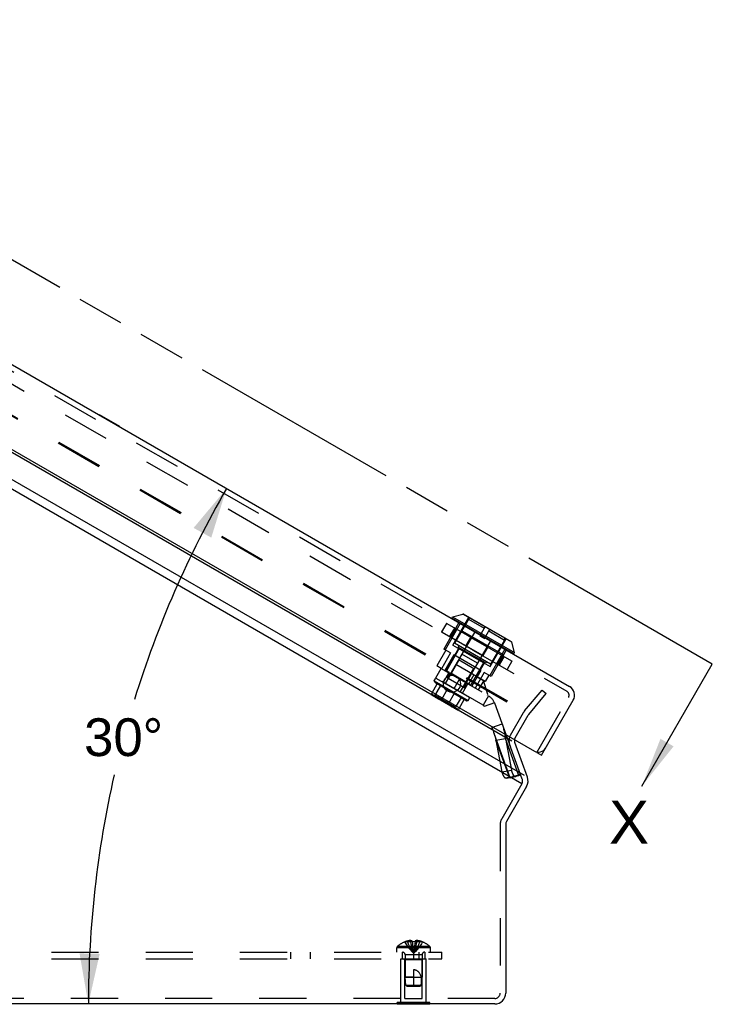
# Model space of a CAD drawing. Header units: inches. Extents: x 0 to 94.4, y 0 to 61.1.
# Tile 4 of 112: x 7.6 to 15.3, y 27.8 to 38.7. Entities that reach past the tile are written whole.
import ezdxf

# ---------------------------------------------------------------- set-up
doc = ezdxf.new("R2010")
doc.units = ezdxf.units.IN
doc.header["$LTSCALE"] = 5.194444
doc.header["$MEASUREMENT"] = 0
doc.linetypes.add('HIDDEN', pattern=[0.2, 0.1, -0.1])
doc.linetypes.add('PHANTOM', pattern=[0.8, 0.45, -0.05, 0.1, -0.05, 0.1, -0.05])
doc.layers.get('0').update_dxf_attribs({"linetype": 'CONTINUOUS'})
for name, color, linetype in [('DEFAULT_2', 8, 'HIDDEN'), ('DIMENSIONS', 7, 'CONTINUOUS'), ('DOOR_ASSEMBLY', 7, 'CONTINUOUS'), ('SUBPANEL', 7, 'CONTINUOUS')]:
    doc.layers.add(name, color=color, linetype=linetype)
doc.styles.get("Standard").update_dxf_attribs({"font": 'arial.ttf'})
doc.dimstyles.new('DIMSTYLE_1', dxfattribs={"dimtxt": 0.416667, "dimasz": 0.555556, "dimexe": 0.09, "dimexo": 0.07, "dimgap": 0.0375, "dimtad": 0, "dimtih": 1, "dimtoh": 1, "dimdec": 0, "dimzin": 4, "dimdsep": 46, "dimtxsty": 'Standard', "dimblk": '_FILLED', "dimblk1": '_FILLED', "dimblk2": '_FILLED', "dimcen": 0.09, "dimadec": 3, "dimazin": 1, "dimtfac": 1, "dimtdec": 3, "dimtofl": 0, "dimtmove": 0, "dimatfit": 3, "dimldrblk": '_FILLED', "dimfxl": 0, "dimtolj": 1, "dimtzin": 4, "dimarcsym": 0})
doc.dimstyles.get("Standard").update_dxf_attribs({"dimtxt": 0.472222, "dimasz": 0.555556, "dimexe": 0.09, "dimexo": 0.07, "dimgap": 0.09, "dimtad": 0, "dimtih": 1, "dimtoh": 1, "dimdec": 3, "dimzin": 4, "dimdsep": 46, "dimtxsty": 'Standard', "dimblk": '_FILLED', "dimblk1": '_FILLED', "dimblk2": '_FILLED', "dimcen": 0.09, "dimadec": 3, "dimazin": 1, "dimtp": 0.001, "dimtm": 0.001, "dimtfac": 1, "dimtdec": 3, "dimtofl": 0, "dimtmove": 0, "dimatfit": 3, "dimldrblk": '_FILLED', "dimfxl": 0, "dimtolj": 1, "dimtzin": 4, "dimarcsym": 0})

# ---------------------------------------------------------------- blocks, each defined once
blk = doc.blocks.new('_FILLED')
at = {"color": 0, "linetype": 'ByBlock'}
blk.add_solid([(0, 0), (-1, 0.2), (-1, -0.2)], dxfattribs=at)
blk = doc.blocks.new('XSEC_FILLED')
at = {"color": 0, "linetype": 'ByBlock'}
blk.add_solid([(0, 0), (-1, 0.15), (-1, -0.15)], dxfattribs=at)
blk = doc.blocks.new('*D2')
at = {"layer": 'DIMENSIONS', "color": 2, "linetype": 'Continuous'}
for start, end in [(150, 162.8154), (167.1625, 180)]:
    blk.add_arc((19.771, 27.82), 11.374, start, end, dxfattribs=at)
for points in [[(9.752, 32.966), (9.92, 33.507), (9.557, 33.073)], [(8.299, 28.378), (8.396, 27.82), (8.521, 28.373)]]:
    blk.add_solid(points, dxfattribs=at)
at = {"layer": 'DIMENSIONS', "color": 2, "linetype": 'Continuous', "insert": (8.784, 30.972), "char_height": 0.41667, "width": 0.92524, "attachment_point": 2, "line_spacing_factor": 0.9}
blk.add_mtext('30\\fgdt;{\\fgdt;~}', dxfattribs=at)

msp = doc.modelspace()

# ---------------------------------------------------------------- linework, layer by layer
at = {"color": 7, "linetype": 'PHANTOM'}
msp.add_line((15.2781, 31.5693), (2.9605, 38.6809), dxfattribs=at)
at = {"color": 3, "linetype": 'Continuous'}
for p, q in [((3.3572, 36.3305), (13.0657, 30.7253)), ((13.1791, 30.2501), (2.889, 36.1911)), ((13.2056, 30.3409), (2.9544, 36.2595)), ((13.239, 30.3216), (13.0991, 30.706)), ((13.2302, 30.2206), (13.0071, 29.8342)), ((12.9991, 29.8042), (12.9991, 27.9403)), ((12.8791, 27.8203), (2.2131, 27.8203))]:
    msp.add_line(p, q, dxfattribs=at)
at = {"color": 7, "linetype": 'Continuous'}
for p, q in [((11.8034, 27.8163), (11.8034, 27.8203)), ((12.1637, 27.8163), (11.8034, 27.8163)), ((11.8935, 27.8163), (11.8935, 27.8203)), ((12.0736, 27.8163), (12.0736, 27.8203)), ((12.1637, 27.8163), (12.1637, 27.8203))]:
    msp.add_line(p, q, dxfattribs=at)
at = {"color": 3, "linetype": 'Continuous'}
for centre, radius, start, end in [((13.1263, 30.2806), 0.12, 330, 20), ((13.0591, 29.8042), 0.06, 150, 180), ((12.8791, 27.9403), 0.12, 270, 360)]:
    msp.add_arc(centre, radius, start, end, dxfattribs=at)
at = {"layer": 'DEFAULT_2', "color": 8, "linetype": 'HIDDEN'}
for p, q in [((3.6404, 36.9193), (13.434, 31.265)), ((3.5705, 36.6179), (13.208, 31.0538)), ((3.5653, 36.6089), (13.2027, 31.0447)), ((13.208, 31.0538), (13.4011, 31.2839)), ((13.2539, 31.0152), (13.4471, 31.2454)), ((13.4011, 31.2839), (13.4471, 31.2454)), ((13.0516, 30.7865), (13.196, 31.0366)), ((13.1035, 30.7565), (13.2479, 31.0066)), ((13.1826, 30.3011), (13.0427, 30.6855)), ((13.1782, 30.2506), (12.9551, 29.8642)), ((12.9391, 29.8042), (12.9391, 27.9403)), ((11.8436, 28.3163), (12.1236, 28.3163)), ((11.8436, 27.8373), (11.8436, 28.3163)), ((11.8886, 28.3063), (11.8786, 28.3163)), ((12.0786, 28.3063), (11.8886, 28.3063)), ((11.8886, 27.8788), (11.8886, 28.3063)), ((12.0786, 28.3063), (12.0886, 28.3163)), ((12.0786, 27.8788), (12.0786, 28.3063)), ((12.1236, 27.8373), (12.1236, 28.3163)), ((12.8791, 27.8803), (2.2131, 27.8803)), ((12.1637, 27.8373), (11.8034, 27.8373)), ((11.8034, 27.8203), (11.8034, 27.8373)), ((11.8886, 27.8788), (12.0786, 27.8788)), ((11.8935, 27.8203), (11.8935, 27.8373)), ((12.0736, 27.8203), (12.0736, 27.8373)), ((12.1637, 27.8203), (12.1637, 27.8373))]:
    msp.add_line(p, q, dxfattribs=at)
for centre, radius, start, end in [((13.2999, 30.9766), 0.12, 140, 150), ((13.2999, 30.9766), 0.06, 140, 150), ((13.1555, 30.7265), 0.12, 150, 200), ((13.1555, 30.7265), 0.06, 150, 200), ((13.1263, 30.2806), 0.06, 330, 20), ((13.0591, 29.8042), 0.12, 150, 180), ((12.8791, 27.9403), 0.06, 270, 360)]:
    msp.add_arc(centre, radius, start, end, dxfattribs=at)
at = {"layer": 'DOOR_ASSEMBLY', "color": 3, "linetype": 'Continuous'}
for p, q in [((3.5561, 37.1817), (13.7025, 31.3237)), ((3.1321, 36.4912), (13.3165, 30.6112)), ((13.3945, 30.5662), (13.7435, 31.1707))]:
    msp.add_line(p, q, dxfattribs=at)
at = {"layer": 'DOOR_ASSEMBLY', "color": 8, "linetype": 'HIDDEN'}
for p, q in [((3.5261, 37.1297), (13.6725, 31.2717)), ((12.415, 31.7807), (12.5925, 32.0881)), ((12.588, 32.0655), (12.4345, 31.7994)), ((12.588, 32.0655), (12.7615, 31.9653)), ((12.3449, 32.0177), (12.2931, 31.9279)), ((12.345, 32.0177), (12.2932, 31.9278)), ((12.3456, 32.0173), (12.2938, 31.9275)), ((12.4833, 32.0276), (12.3153, 31.7366)), ((12.4983, 32.019), (12.3303, 31.728)), ((13.0666, 31.601), (12.3449, 32.0177)), ((12.3487, 32.0187), (13.0656, 31.6048)), ((12.433, 31.9669), (12.3811, 31.877)), ((12.4458, 31.9595), (12.3939, 31.8697)), ((12.4474, 31.9586), (12.3955, 31.8687)), ((12.7724, 31.9842), (12.7139, 31.8829)), ((12.7654, 31.8532), (12.8239, 31.9545)), ((12.2931, 31.9279), (13.0148, 31.5112)), ((12.2941, 31.9242), (13.011, 31.5102)), ((12.6576, 31.927), (12.4896, 31.636)), ((12.6116, 31.8638), (12.5597, 31.7739)), ((12.6139, 31.8624), (12.562, 31.7726)), ((12.7139, 31.8829), (12.7654, 31.8532)), ((12.813, 31.9356), (12.9864, 31.8355)), ((12.8263, 31.5432), (13.0038, 31.8506)), ((12.9864, 31.8355), (12.8328, 31.5694)), ((12.3908, 31.693), (12.3153, 31.7366)), ((12.4795, 31.7434), (12.3355, 31.494)), ((12.4914, 31.7481), (12.3464, 31.4969)), ((12.415, 31.7807), (12.8263, 31.5432)), ((12.8328, 31.5694), (12.4345, 31.7994)), ((12.4821, 31.7719), (12.4741, 31.7581)), ((12.7772, 31.5831), (12.4741, 31.7581)), ((12.8318, 31.8264), (12.6638, 31.5354)), ((12.7977, 31.7563), (12.7458, 31.6665)), ((12.8, 31.755), (12.7481, 31.6651)), ((12.991, 31.7345), (12.823, 31.4435)), ((13.006, 31.7258), (12.838, 31.4348)), ((12.3393, 31.7227), (12.2393, 31.5495)), ((12.3908, 31.693), (12.2908, 31.5198)), ((12.429, 31.671), (12.329, 31.4978)), ((12.5155, 31.6799), (12.3615, 31.4132)), ((12.7243, 31.5005), (12.429, 31.671)), ((12.6888, 31.5799), (12.5155, 31.6799)), ((12.9642, 31.6602), (12.9123, 31.5704)), ((12.9658, 31.6593), (12.9139, 31.5694)), ((12.9786, 31.6519), (12.9267, 31.562)), ((12.2271, 31.4203), (12.2861, 31.5225)), ((12.2861, 31.5225), (12.2393, 31.5495)), ((12.2861, 31.5225), (12.8083, 31.221)), ((12.3344, 31.3561), (12.4844, 31.6159)), ((12.4491, 31.5659), (12.3896, 31.4628)), ((12.7735, 31.3785), (12.4491, 31.5659)), ((12.4844, 31.6159), (12.6489, 31.5209)), ((12.4989, 31.2611), (12.6489, 31.5209)), ((12.6888, 31.5799), (12.5348, 31.3132)), ((12.7599, 31.5931), (12.6149, 31.3419)), ((12.7618, 31.5804), (12.6773, 31.4341)), ((12.7852, 31.5969), (12.7772, 31.5831)), ((13.0659, 31.6014), (13.0141, 31.5116)), ((13.0665, 31.6011), (13.0147, 31.5113)), ((13.0666, 31.601), (13.0148, 31.5112)), ((12.2119, 31.3839), (12.2305, 31.4161)), ((12.7493, 31.1188), (12.2271, 31.4203)), ((12.2305, 31.4161), (12.6028, 31.2011)), ((12.3137, 31.3703), (12.3727, 31.4725)), ((12.3793, 31.4779), (12.3464, 31.4969)), ((12.3793, 31.4779), (12.3468, 31.4217)), ((12.5495, 31.3047), (12.3468, 31.4217)), ((12.3926, 31.4703), (12.3601, 31.414)), ((12.5687, 31.3686), (12.3926, 31.4703)), ((12.4315, 31.3023), (12.4905, 31.4045)), ((12.6472, 31.4514), (12.5877, 31.3484)), ((12.7243, 31.5005), (12.6243, 31.3273)), ((12.627, 31.3257), (12.686, 31.4279)), ((12.7625, 31.4784), (12.6625, 31.3052)), ((12.686, 31.4279), (12.7541, 31.3886)), ((12.838, 31.4348), (12.7625, 31.4784)), ((12.814, 31.4487), (12.7735, 31.3785)), ((12.2451, 31.3544), (12.1801, 31.2418)), ((12.2119, 31.3839), (12.5843, 31.1689)), ((12.216, 31.3711), (12.2119, 31.3839)), ((12.2799, 31.3343), (12.2149, 31.2217)), ((12.216, 31.3711), (12.5711, 31.1661)), ((12.3553, 31.2907), (12.2903, 31.1781)), ((12.5216, 31.2503), (12.5806, 31.3525)), ((12.5687, 31.3686), (12.5362, 31.3123)), ((12.582, 31.3609), (12.5495, 31.3047)), ((12.6149, 31.3419), (12.582, 31.3609)), ((12.7569, 31.3881), (12.6974, 31.285)), ((12.8016, 31.2342), (12.7541, 31.3886)), ((12.1801, 31.2418), (12.4771, 31.0703)), ((12.4626, 31.0671), (12.1846, 31.2276)), ((12.2064, 31.2266), (12.2034, 31.2214)), ((12.4478, 31.0803), (12.2034, 31.2214)), ((12.2127, 31.2241), (12.2122, 31.2232)), ((12.4454, 31.0897), (12.2127, 31.2241)), ((12.2194, 31.2214), (12.2189, 31.2205)), ((12.4398, 31.0942), (12.2194, 31.2214)), ((12.2268, 31.2183), (12.2263, 31.2174)), ((12.4334, 31.099), (12.2268, 31.2183)), ((12.4318, 31.2465), (12.3668, 31.1339)), ((12.5072, 31.203), (12.4422, 31.0904)), ((12.5421, 31.1829), (12.4771, 31.0703)), ((12.5843, 31.1689), (12.6028, 31.2011)), ((12.8083, 31.221), (12.7493, 31.1188)), ((12.7976, 31.2272), (12.8016, 31.2342)), ((13.3425, 30.5962), (13.6915, 31.2007)), ((12.4234, 31.0945), (12.4194, 31.0971)), ((12.4334, 31.099), (12.4329, 31.0981)), ((12.4398, 31.0942), (12.4393, 31.0933)), ((12.4454, 31.0897), (12.4449, 31.0889)), ((12.4508, 31.0855), (12.4478, 31.0803)), ((12.5711, 31.1661), (12.5843, 31.1689)), ((12.8743, 31.1424), (12.7634, 31.1021)), ((13.0492, 30.3168), (12.7634, 31.1021)), ((12.8743, 31.1424), (13.1601, 30.3572)), ((12.848, 30.8696), (12.9589, 30.9099)), ((12.8911, 30.7311), (12.9956, 30.7491)), ((13.1444, 30.3403), (12.9956, 30.7491)), ((12.9956, 30.7491), (13.0624, 30.3994)), ((13.0398, 30.3223), (12.8911, 30.7311)), ((12.8911, 30.7311), (12.9579, 30.3814)), ((12.9579, 30.3814), (13.0624, 30.3994)), ((13.0046, 30.3129), (13.1092, 30.3309)), ((13.006, 30.3132), (13.1106, 30.3312)), ((13.0398, 30.3223), (13.006, 30.3132)), ((13.0398, 30.3223), (13.1444, 30.3403)), ((13.0492, 30.3168), (13.1601, 30.3572)), ((13.1444, 30.3403), (13.1106, 30.3312)), ((13.1462, 30.3415), (13.1444, 30.3403)), ((13.1461, 30.3414), (13.148, 30.3427))]:
    msp.add_line(p, q, dxfattribs=at)
at = {"layer": 'DOOR_ASSEMBLY', "color": 7, "linetype": 'Continuous'}
for p, q in [((8.5204, 34.3202), (8.5184, 34.3167)), ((8.7422, 34.1922), (8.5204, 34.3202)), ((8.7422, 34.1922), (8.7402, 34.1887)), ((12.4049, 32.0764), (12.4143, 32.0926)), ((13.0874, 31.6823), (12.4049, 32.0764)), ((12.4143, 32.0926), (12.5278, 32.123)), ((12.4143, 32.0926), (13.0968, 31.6986)), ((13.0664, 31.8121), (12.5278, 32.123)), ((13.0631, 31.8164), (12.5332, 32.1223)), ((13.0968, 31.6986), (13.0664, 31.8121)), ((13.0874, 31.6823), (13.0968, 31.6986)), ((13.3425, 30.5962), (13.3945, 30.5662))]:
    msp.add_line(p, q, dxfattribs=at)
at = {"layer": 'DOOR_ASSEMBLY', "color": 8, "linetype": 'HIDDEN'}
for points in [[(12.3449, 32.0177), (12.3452, 32.0182), (12.3456, 32.0185), (12.3461, 32.0188), (12.3466, 32.019), (12.3471, 32.0191), (12.3477, 32.0191), (12.3482, 32.0189), (12.3487, 32.0187)], [(12.3482, 32.0189), (12.3477, 32.019), (12.3472, 32.0191), (12.3467, 32.019), (12.3462, 32.0188), (12.3457, 32.0185), (12.3453, 32.0181), (12.345, 32.0177)], [(12.3487, 32.0187), (12.3483, 32.0189), (12.3479, 32.0189), (12.3475, 32.0189), (12.3471, 32.0187), (12.3467, 32.0185), (12.3463, 32.0182), (12.3459, 32.0178), (12.3456, 32.0173)], [(12.4494, 31.9605), (12.449, 31.9608), (12.4485, 31.9609), (12.4479, 31.9609), (12.4474, 31.9608), (12.4469, 31.9606), (12.4465, 31.9603), (12.4461, 31.9599), (12.4458, 31.9595)], [(12.4494, 31.9605), (12.4493, 31.9606), (12.4491, 31.9605), (12.4488, 31.9604), (12.4486, 31.9601), (12.4483, 31.9598), (12.448, 31.9594), (12.4477, 31.959), (12.4474, 31.9586)], [(12.2931, 31.9279), (12.2928, 31.9274), (12.2927, 31.9269), (12.2927, 31.9263), (12.2928, 31.9258), (12.293, 31.9253), (12.2933, 31.9249), (12.2936, 31.9245), (12.2941, 31.9242)], [(12.2936, 31.9245), (12.2933, 31.9248), (12.293, 31.9253), (12.2929, 31.9258), (12.2928, 31.9263), (12.2928, 31.9268), (12.2929, 31.9273), (12.2932, 31.9278)], [(12.2941, 31.9242), (12.2938, 31.9244), (12.2935, 31.9247), (12.2934, 31.9251), (12.2933, 31.9255), (12.2933, 31.926), (12.2934, 31.9265), (12.2935, 31.927), (12.2938, 31.9275)], [(12.3948, 31.866), (12.3944, 31.8663), (12.3941, 31.8667), (12.3938, 31.8671), (12.3936, 31.8676), (12.3935, 31.8681), (12.3936, 31.8687), (12.3937, 31.8692), (12.3939, 31.8697)], [(12.3948, 31.866), (12.3947, 31.8661), (12.3947, 31.8663), (12.3947, 31.8666), (12.3948, 31.8669), (12.3949, 31.8673), (12.3951, 31.8678), (12.3953, 31.8683), (12.3955, 31.8687)], [(12.6146, 31.8652), (12.6143, 31.8653), (12.6139, 31.8654), (12.6134, 31.8653), (12.613, 31.8652), (12.6126, 31.8649), (12.6122, 31.8646), (12.6119, 31.8642), (12.6116, 31.8638)], [(12.6146, 31.8652), (12.6147, 31.8651), (12.6148, 31.8649), (12.6147, 31.8646), (12.6147, 31.8642), (12.6145, 31.8638), (12.6144, 31.8634), (12.6141, 31.8629), (12.6139, 31.8624)], [(12.56, 31.7706), (12.5597, 31.7708), (12.5595, 31.7712), (12.5593, 31.7716), (12.5592, 31.772), (12.5592, 31.7725), (12.5593, 31.773), (12.5595, 31.7735), (12.5597, 31.7739)], [(12.56, 31.7706), (12.5602, 31.7706), (12.5604, 31.7707), (12.5606, 31.7708), (12.5609, 31.771), (12.5612, 31.7714), (12.5615, 31.7717), (12.5617, 31.7722), (12.562, 31.7726)], [(12.7997, 31.7583), (12.7995, 31.7583), (12.7993, 31.7583), (12.7991, 31.7581), (12.7988, 31.7579), (12.7985, 31.7576), (12.7983, 31.7572), (12.798, 31.7568), (12.7977, 31.7563)], [(12.7997, 31.7583), (12.8, 31.7581), (12.8002, 31.7578), (12.8004, 31.7574), (12.8005, 31.7569), (12.8005, 31.7565), (12.8004, 31.756), (12.8002, 31.7555), (12.8, 31.755)], [(12.7451, 31.6637), (12.745, 31.6639), (12.745, 31.6641), (12.745, 31.6644), (12.745, 31.6647), (12.7452, 31.6651), (12.7453, 31.6656), (12.7456, 31.666), (12.7458, 31.6665)], [(12.7451, 31.6637), (12.7455, 31.6636), (12.7458, 31.6636), (12.7463, 31.6636), (12.7467, 31.6638), (12.7471, 31.664), (12.7475, 31.6643), (12.7478, 31.6647), (12.7481, 31.6651)], [(12.9649, 31.663), (12.965, 31.6628), (12.965, 31.6626), (12.965, 31.6623), (12.9649, 31.662), (12.9648, 31.6616), (12.9646, 31.6611), (12.9644, 31.6607), (12.9642, 31.6602)], [(12.9649, 31.663), (12.9653, 31.6627), (12.9656, 31.6623), (12.9659, 31.6618), (12.9661, 31.6613), (12.9662, 31.6608), (12.9661, 31.6603), (12.966, 31.6598), (12.9658, 31.6593)], [(12.9103, 31.5684), (12.9104, 31.5684), (12.9106, 31.5684), (12.9109, 31.5686), (12.9111, 31.5688), (12.9114, 31.5691), (12.9117, 31.5695), (12.912, 31.5699), (12.9123, 31.5704)], [(12.9103, 31.5684), (12.9107, 31.5682), (12.9113, 31.5681), (12.9118, 31.5681), (12.9123, 31.5681), (12.9128, 31.5683), (12.9132, 31.5686), (12.9136, 31.569), (12.9139, 31.5694)], [(13.011, 31.5102), (13.0114, 31.5101), (13.0118, 31.51), (13.0122, 31.5101), (13.0126, 31.5102), (13.013, 31.5105), (13.0134, 31.5108), (13.0138, 31.5112), (13.0141, 31.5116)], [(13.011, 31.5102), (13.0115, 31.51), (13.0121, 31.5099), (13.0126, 31.5098), (13.0131, 31.5099), (13.0136, 31.5101), (13.0141, 31.5104), (13.0145, 31.5108), (13.0148, 31.5112)], [(13.0115, 31.51), (13.012, 31.5099), (13.0125, 31.5099), (13.013, 31.51), (13.0135, 31.5102), (13.014, 31.5105), (13.0144, 31.5108), (13.0147, 31.5113)], [(13.0656, 31.6048), (13.0659, 31.6045), (13.0662, 31.6042), (13.0663, 31.6038), (13.0664, 31.6034), (13.0664, 31.6029), (13.0663, 31.6024), (13.0662, 31.6019), (13.0659, 31.6014)], [(13.0666, 31.601), (13.0669, 31.6015), (13.067, 31.6021), (13.067, 31.6026), (13.0669, 31.6031), (13.0667, 31.6036), (13.0664, 31.6041), (13.0661, 31.6045), (13.0656, 31.6048)], [(13.0661, 31.6045), (13.0664, 31.6041), (13.0667, 31.6036), (13.0668, 31.6032), (13.0669, 31.6026), (13.0669, 31.6021), (13.0668, 31.6016), (13.0665, 31.6011)], [(12.1846, 31.2276), (12.1835, 31.2284), (12.1824, 31.2292), (12.1815, 31.2302), (12.1807, 31.2312), (12.18, 31.2324), (12.1795, 31.2337), (12.1791, 31.235), (12.1789, 31.2364), (12.1789, 31.2377), (12.1791, 31.2391), (12.1795, 31.2405), (12.1801, 31.2418)], [(12.2171, 31.2088), (12.2163, 31.2094), (12.2156, 31.2101), (12.2149, 31.2109), (12.2143, 31.2118), (12.2139, 31.2128), (12.2136, 31.2139), (12.2134, 31.2151), (12.2134, 31.2164), (12.2135, 31.2177), (12.2138, 31.219), (12.2143, 31.2204), (12.2149, 31.2217)], [(12.2196, 31.2074), (12.2202, 31.2071), (12.2209, 31.207), (12.2216, 31.2071), (12.2223, 31.2072), (12.2229, 31.2076), (12.2235, 31.208), (12.2241, 31.2086), (12.2245, 31.2092)], [(12.2197, 31.2073), (12.2246, 31.2048), (12.2304, 31.2017), (12.2362, 31.1985), (12.242, 31.1949), (12.2479, 31.1912), (12.253, 31.1881)], [(12.2197, 31.2073), (12.2206, 31.2069), (12.2216, 31.2064), (12.2227, 31.2058), (12.2239, 31.2053)], [(12.2239, 31.2053), (12.2268, 31.2039), (12.2284, 31.2032), (12.2302, 31.2023), (12.2321, 31.2013), (12.234, 31.2002), (12.2361, 31.199), (12.2381, 31.1977), (12.2402, 31.1964), (12.2422, 31.1951), (12.246, 31.1925)], [(12.2245, 31.2092), (12.2255, 31.2086), (12.2267, 31.208), (12.2279, 31.2074), (12.2321, 31.2052)], [(12.2321, 31.2052), (12.2338, 31.2043), (12.2356, 31.2034), (12.2374, 31.2024), (12.2394, 31.2013), (12.2413, 31.2001), (12.2433, 31.199), (12.2452, 31.1977)], [(12.2452, 31.1977), (12.2489, 31.1954), (12.2507, 31.1943), (12.2523, 31.1933), (12.2539, 31.1923), (12.2555, 31.1913), (12.2569, 31.1905)], [(12.246, 31.1925), (12.2478, 31.1913), (12.2496, 31.1902), (12.2513, 31.1891), (12.253, 31.1881)], [(12.253, 31.1881), (12.2534, 31.188), (12.2539, 31.188), (12.2544, 31.1881), (12.2549, 31.1884), (12.2555, 31.1887), (12.256, 31.1892), (12.2565, 31.1898), (12.2569, 31.1905)], [(12.288, 31.1679), (12.2877, 31.1681), (12.2875, 31.1685), (12.2874, 31.169), (12.2873, 31.1697), (12.2874, 31.1704), (12.2875, 31.1713), (12.2877, 31.1723), (12.2881, 31.1733), (12.2885, 31.1745), (12.289, 31.1756), (12.2896, 31.1769), (12.2903, 31.1781)], [(12.3591, 31.1269), (12.3595, 31.1267), (12.3599, 31.1267), (12.3604, 31.1269), (12.361, 31.1271), (12.3616, 31.1276), (12.3623, 31.1281), (12.363, 31.1288), (12.3638, 31.1296), (12.3646, 31.1305), (12.3653, 31.1316), (12.3661, 31.1327), (12.3668, 31.1339)], [(12.3942, 31.1066), (12.3938, 31.1069), (12.3936, 31.1073), (12.3934, 31.1078), (12.3934, 31.1084), (12.3934, 31.1091), (12.3936, 31.1098), (12.3939, 31.1105), (12.3942, 31.1112)], [(12.4007, 31.1077), (12.3989, 31.1086), (12.3973, 31.1095), (12.3957, 31.1104), (12.3942, 31.1112)], [(12.4056, 31.1007), (12.4014, 31.1028), (12.3995, 31.1037), (12.3976, 31.1047), (12.3959, 31.1057), (12.3942, 31.1066)], [(12.3942, 31.1066), (12.3994, 31.1038), (12.4055, 31.1005), (12.4115, 31.0973), (12.4172, 31.0939), (12.4228, 31.0903), (12.4274, 31.0874)], [(12.4194, 31.0971), (12.4178, 31.0981), (12.4161, 31.0992), (12.4143, 31.1003), (12.4124, 31.1014), (12.4104, 31.1025), (12.4084, 31.1036), (12.4064, 31.1047), (12.4007, 31.1077)], [(12.421, 31.0918), (12.4195, 31.0929), (12.4178, 31.094), (12.416, 31.0951), (12.4141, 31.0962), (12.412, 31.0974), (12.4099, 31.0985), (12.4077, 31.0997), (12.4056, 31.1007)], [(12.4274, 31.0874), (12.4266, 31.0879), (12.4257, 31.0885), (12.4246, 31.0892), (12.4235, 31.09), (12.421, 31.0918)], [(12.4266, 31.0925), (12.4256, 31.0931), (12.4245, 31.0938), (12.4234, 31.0945)], [(12.4275, 31.0874), (12.427, 31.0878), (12.4266, 31.0883), (12.4263, 31.0889), (12.4261, 31.0896), (12.426, 31.0903), (12.4261, 31.091), (12.4263, 31.0918), (12.4266, 31.0925)], [(12.43, 31.0859), (12.4309, 31.0855), (12.4319, 31.0852), (12.4329, 31.085), (12.434, 31.085), (12.4351, 31.0851), (12.4362, 31.0854), (12.4373, 31.0858), (12.4384, 31.0864), (12.4395, 31.0872), (12.4405, 31.0881), (12.4414, 31.0892), (12.4422, 31.0904)], [(12.4626, 31.0671), (12.4638, 31.0665), (12.465, 31.0661), (12.4663, 31.0657), (12.4677, 31.0656), (12.469, 31.0656), (12.4704, 31.0657), (12.4717, 31.066), (12.473, 31.0666), (12.4742, 31.0672), (12.4753, 31.0681), (12.4763, 31.0691), (12.4771, 31.0703)], [(12.848, 30.8696), (12.8541, 30.8525), (12.86, 30.8353), (12.8657, 30.8181), (12.8712, 30.8008), (12.8765, 30.7834), (12.8815, 30.766), (12.8864, 30.7485), (12.8911, 30.7311)], [(12.9589, 30.9099), (12.9628, 30.8988), (12.9666, 30.8877), (12.9701, 30.8764), (12.9734, 30.8651), (12.9765, 30.8537), (12.9794, 30.8423), (12.9822, 30.8308), (12.9847, 30.8193), (12.987, 30.8077), (12.9891, 30.7961), (12.991, 30.7844), (12.9927, 30.7726), (12.9943, 30.7609), (12.9956, 30.7491)], [(12.9579, 30.3814), (12.9584, 30.3789), (12.9589, 30.3765), (12.9594, 30.3741), (12.96, 30.3718), (12.9606, 30.3694), (12.9612, 30.3671), (12.9619, 30.3647), (12.9626, 30.3624), (12.9633, 30.3602), (12.9641, 30.3579), (12.9648, 30.3557), (12.9657, 30.3536), (12.9665, 30.3514), (12.9673, 30.3493), (12.9682, 30.3473), (12.9691, 30.3453), (12.97, 30.3433), (12.971, 30.3414), (12.9719, 30.3395), (12.9729, 30.3377), (12.9739, 30.3359), (12.9749, 30.3342), (12.976, 30.3325), (12.977, 30.3309), (12.9781, 30.3294), (12.9792, 30.3279), (12.9803, 30.3265), (12.9814, 30.3251), (12.9825, 30.3238), (12.9836, 30.3226), (12.9847, 30.3214), (12.9858, 30.3203), (12.987, 30.3193), (12.9881, 30.3184), (12.9893, 30.3175), (12.9904, 30.3167), (12.9916, 30.3159), (12.9927, 30.3153), (12.9939, 30.3147), (12.995, 30.3142), (12.9961, 30.3137)], [(13.0046, 30.3129), (13.0039, 30.3128), (13.0028, 30.3127), (13.0017, 30.3126), (13.0006, 30.3127), (12.9995, 30.3128), (12.9984, 30.3131), (12.9973, 30.3133), (12.9961, 30.3137)], [(13.006, 30.3132), (13.005, 30.3129), (13.0046, 30.3129)], [(13.0429, 30.3214), (13.042, 30.3217), (13.0409, 30.322), (13.0398, 30.3223)], [(13.0429, 30.3214), (13.0439, 30.3211), (13.0447, 30.3208), (13.0455, 30.3204), (13.0462, 30.32), (13.0468, 30.3196), (13.0474, 30.3192), (13.0479, 30.3188), (13.0483, 30.3183), (13.0487, 30.3179), (13.049, 30.3174), (13.0492, 30.3168)], [(13.0624, 30.3994), (13.0629, 30.397), (13.0634, 30.3945), (13.0639, 30.3922), (13.0645, 30.3898), (13.0651, 30.3874), (13.0658, 30.3851), (13.0664, 30.3827), (13.0671, 30.3805), (13.0678, 30.3782), (13.0686, 30.376), (13.0694, 30.3737), (13.0702, 30.3716), (13.071, 30.3694), (13.0719, 30.3674), (13.0727, 30.3653), (13.0736, 30.3633), (13.0746, 30.3613), (13.0755, 30.3594), (13.0765, 30.3575), (13.0775, 30.3557), (13.0785, 30.3539), (13.0795, 30.3522), (13.0805, 30.3506), (13.0816, 30.349), (13.0826, 30.3474), (13.0837, 30.3459), (13.0848, 30.3445), (13.0859, 30.3431), (13.087, 30.3418), (13.0881, 30.3406), (13.0892, 30.3395), (13.0904, 30.3384), (13.0915, 30.3373), (13.0926, 30.3364), (13.0938, 30.3355), (13.0949, 30.3347), (13.0961, 30.3339), (13.0972, 30.3333), (13.0984, 30.3327), (13.0995, 30.3322), (13.1007, 30.3317)], [(13.0943, 30.3333), (13.0942, 30.3332), (13.0941, 30.3332), (13.0939, 30.3331), (13.0936, 30.333), (13.0932, 30.3329), (13.0928, 30.3328), (13.0924, 30.3326), (13.0919, 30.3325), (13.0913, 30.3323), (13.0906, 30.3321), (13.0899, 30.3319), (13.0892, 30.3317), (13.0884, 30.3315), (13.0875, 30.3312), (13.0865, 30.331), (13.0855, 30.3307), (13.0845, 30.3305), (13.0834, 30.3302), (13.0822, 30.3299), (13.081, 30.3297), (13.0798, 30.3294), (13.0784, 30.3291), (13.0771, 30.3288), (13.0757, 30.3286), (13.0742, 30.3283), (13.0727, 30.328)], [(13.1092, 30.3309), (13.1084, 30.3308), (13.1074, 30.3307), (13.1063, 30.3307), (13.1052, 30.3307), (13.104, 30.3309), (13.1029, 30.3311), (13.1018, 30.3314), (13.1007, 30.3317)], [(13.1106, 30.3312), (13.1095, 30.3309), (13.1092, 30.3309)], [(13.1477, 30.3425), (13.1492, 30.3435), (13.1506, 30.3445), (13.1519, 30.3455), (13.1532, 30.3465), (13.1543, 30.3474), (13.1553, 30.3483), (13.1563, 30.3492)], [(13.1571, 30.3501), (13.1562, 30.3491), (13.1551, 30.3481), (13.1539, 30.3471), (13.1526, 30.346), (13.1512, 30.3449), (13.1497, 30.3438), (13.148, 30.3427)], [(13.1601, 30.3572), (13.1602, 30.3566), (13.1603, 30.3559), (13.1602, 30.3552), (13.16, 30.3544), (13.1597, 30.3536), (13.1592, 30.3528), (13.1586, 30.3519), (13.1579, 30.351), (13.1571, 30.3501)], [(13.1579, 30.3509), (13.1585, 30.3518), (13.1591, 30.3526), (13.1595, 30.3533), (13.1598, 30.354), (13.1601, 30.3547), (13.1602, 30.3554), (13.1603, 30.356), (13.1602, 30.3566), (13.1601, 30.3572)]]:
    msp.add_lwpolyline(points, dxfattribs=at)
at = {"layer": 'DOOR_ASSEMBLY', "color": 3, "linetype": 'Continuous'}
msp.add_circle((12.4059, 31.354), 0.094, dxfattribs=at)
at = {"layer": 'DOOR_ASSEMBLY', "color": 7, "linetype": 'Continuous'}
for centre, radius, start, end in [((12.4076, 32.0748), 0.00305, 150, 240.00009), ((12.5297, 32.1162), 0.0071, 59.99999, 104.99999), ((13.0595, 31.8103), 0.0071, 15.00001, 60.00001), ((13.0848, 31.6838), 0.00305, 239.99991, 330)]:
    msp.add_arc(centre, radius, start, end, dxfattribs=at)
at = {"layer": 'DOOR_ASSEMBLY', "color": 8, "linetype": 'HIDDEN'}
for centre, radius, start, end in [((12.607, 32.0545), 0.0218, 60, 150), ((12.4306, 31.9683), 0.00273, 330, 59.99998), ((12.3788, 31.8784), 0.00273, 240.00002, 330), ((12.9675, 31.8464), 0.0218, 330, 60), ((12.9809, 31.6505), 0.00273, 60.00002, 150), ((12.9291, 31.5607), 0.00273, 150, 239.99998), ((12.1999, 31.2234), 0.004, 240, 330), ((12.7333, 31.0911), 0.15, 20, 60), ((13.6465, 31.2267), 0.052, 330, 60), ((12.4512, 31.0783), 0.004, 150, 240), ((12.7333, 31.0911), 0.032, 20, 60)]:
    msp.add_arc(centre, radius, start, end, dxfattribs=at)
at = {"layer": 'DOOR_ASSEMBLY', "color": 3, "linetype": 'Continuous'}
for centre, radius, start, end in [((13.6465, 31.2267), 0.112, 330, 60), ((13.3615, 30.6892), 0.09, 240, 330)]:
    msp.add_arc(centre, radius, start, end, dxfattribs=at)
at = {"layer": 'SUBPANEL', "color": 8, "linetype": 'HIDDEN'}
for p, q in [((11.8841, 28.5046), (11.8843, 28.5042)), ((11.8843, 28.5042), (11.8853, 28.5046)), ((11.9681, 28.5046), (11.8853, 28.5046)), ((11.9151, 28.5046), (11.9151, 28.5147)), ((11.9487, 28.5046), (11.9487, 28.5196)), ((11.9681, 28.5046), (11.9681, 28.5147)), ((11.9681, 28.5046), (11.9702, 28.4821)), ((11.9681, 28.5046), (11.9681, 28.5042)), ((11.9702, 28.4825), (11.9725, 28.4606)), ((11.9991, 28.5046), (11.9969, 28.4821)), ((11.9991, 28.5046), (11.999, 28.5042)), ((11.9991, 28.5147), (11.9991, 28.5046)), ((12.0818, 28.5046), (11.9991, 28.5046)), ((12.0185, 28.5046), (12.0185, 28.5196)), ((12.0521, 28.5046), (12.0521, 28.5147)), ((12.0818, 28.5046), (12.0828, 28.5042)), ((12.0831, 28.5046), (12.0828, 28.5042)), ((2.7961, 28.3913), (12.2961, 28.3913)), ((10.6244, 28.3913), (10.6244, 28.3163)), ((10.8427, 28.3913), (10.8427, 28.3163)), ((12.1701, 28.4378), (11.7971, 28.4378)), ((11.7971, 28.3913), (11.7971, 28.4378)), ((12.1638, 28.4523), (11.8033, 28.4523)), ((11.8586, 28.3913), (11.8586, 28.3163)), ((12.0776, 28.3631), (11.8896, 28.3631)), ((11.8896, 28.3631), (11.8896, 28.1163)), ((11.9725, 28.4609), (11.975, 28.4398)), ((11.975, 28.4399), (11.9777, 28.4194)), ((11.9836, 28.3913), (11.9836, 28.3163)), ((12.0461, 28.3163), (12.0461, 28.3913)), ((12.0776, 28.3631), (12.0776, 28.1163)), ((12.1086, 28.3913), (12.1086, 28.3163)), ((12.1701, 28.3913), (12.1701, 28.4378)), ((12.2961, 28.3163), (12.2961, 28.3913)), ((2.7961, 28.3163), (12.2961, 28.3163)), ((11.9836, 28.1963), (11.9836, 28.0163)), ((11.9836, 28.1163), (11.8896, 28.1163)), ((11.8896, 28.1163), (12.0776, 28.1163)), ((11.8986, 28.0262), (11.8896, 28.1163)), ((12.0685, 28.0262), (12.0776, 28.1163)), ((11.8986, 28.0262), (12.0685, 28.0262)), ((11.9096, 28.0163), (11.8986, 28.0262)), ((11.9096, 28.0163), (12.0576, 28.0163)), ((12.0576, 28.0163), (12.0685, 28.0262)), ((12.0628, 28.021), (12.0576, 28.0163)), ((12.0685, 28.0262), (12.0628, 28.021))]:
    msp.add_line(p, q, dxfattribs=at)
for points in [[(11.8843, 28.5042), (11.898, 28.4821), (11.9128, 28.4606), (11.9288, 28.4398), (11.9459, 28.4194), (11.9642, 28.3997), (11.9836, 28.3806)], [(11.9487, 28.5196), (11.9446, 28.5193), (11.9406, 28.5189), (11.9365, 28.5185), (11.9324, 28.5179), (11.9282, 28.5173), (11.9239, 28.5165), (11.9195, 28.5157), (11.9151, 28.5147)], [(11.9151, 28.5046), (11.9245, 28.4825), (11.9347, 28.4609), (11.9458, 28.4399), (11.9576, 28.4196), (11.9702, 28.3998), (11.9836, 28.3806)], [(11.9632, 28.5164), (11.9608, 28.5172), (11.9584, 28.5179), (11.9559, 28.5184), (11.9535, 28.5189), (11.9511, 28.5193), (11.9487, 28.5196)], [(11.9487, 28.5046), (11.9535, 28.4825), (11.9587, 28.4609), (11.9643, 28.4399), (11.9703, 28.4196), (11.9767, 28.3998), (11.9836, 28.3806)], [(11.9632, 28.5164), (11.9656, 28.5156), (11.9681, 28.5147)], [(11.999, 28.5042), (11.9939, 28.5044), (11.9887, 28.5046), (11.9836, 28.5046), (11.9784, 28.5046), (11.9732, 28.5044), (11.9681, 28.5042)], [(12.0185, 28.5046), (12.0136, 28.4825), (12.0084, 28.4609), (12.0028, 28.4399), (11.9968, 28.4196), (11.9904, 28.3998), (11.9836, 28.3806)], [(12.0521, 28.5046), (12.0426, 28.4825), (12.0324, 28.4609), (12.0214, 28.4399), (12.0095, 28.4196), (11.9969, 28.3998), (11.9836, 28.3806)], [(12.0828, 28.5042), (12.0691, 28.4821), (12.0543, 28.4606), (12.0383, 28.4398), (12.0212, 28.4194), (12.0029, 28.3997), (11.9836, 28.3806)], [(11.9969, 28.4825), (11.9946, 28.4606), (11.9921, 28.4398), (11.9894, 28.4194), (11.9866, 28.3997), (11.9836, 28.3806)], [(12.0185, 28.5196), (12.016, 28.5193), (12.0136, 28.5189), (12.0112, 28.5184), (12.0088, 28.5179), (12.0063, 28.5172), (12.0039, 28.5164), (12.0015, 28.5156), (11.9991, 28.5147)], [(12.0521, 28.5147), (12.0476, 28.5157), (12.0432, 28.5165), (12.0389, 28.5173), (12.0347, 28.5179), (12.0306, 28.5185), (12.0265, 28.5189), (12.0225, 28.5193), (12.0185, 28.5196)], [(11.9777, 28.4196), (11.9805, 28.3998), (11.9836, 28.3806)], [(11.9777, 28.4194), (11.9805, 28.3997), (11.9836, 28.3806)], [(11.9946, 28.4609), (11.9921, 28.4399), (11.9894, 28.4196), (11.9866, 28.3998), (11.9836, 28.3806)], [(12.0676, 28.1163), (12.0655, 28.1236), (12.0632, 28.1305), (12.0607, 28.137), (12.0581, 28.143), (12.0553, 28.1485), (12.0524, 28.1537), (12.0494, 28.1584), (12.0464, 28.1628), (12.0433, 28.1667), (12.0402, 28.1703), (12.0371, 28.1736), (12.0339, 28.1765), (12.0307, 28.1792), (12.0276, 28.1817), (12.0243, 28.1839), (12.0211, 28.1859), (12.0178, 28.1878), (12.0144, 28.1895), (12.0108, 28.191), (12.0072, 28.1923), (12.0034, 28.1935), (11.9995, 28.1945), (11.9956, 28.1952), (11.9916, 28.1958), (11.9876, 28.1961), (11.9836, 28.1963)], [(12.0685, 28.0262), (12.0694, 28.0377), (12.0701, 28.0493), (12.0706, 28.0611), (12.0707, 28.0728), (12.0705, 28.0843), (12.07, 28.0954), (12.069, 28.1061), (12.0676, 28.1163)]]:
    msp.add_lwpolyline(points, dxfattribs=at)
for centre, radius, start, end in [((11.9836, 28.2624), 0.2618, 112.33569, 133.5138), ((11.9836, 28.2624), 0.2614, 105.19411, 112.08938), ((11.9836, 28.2624), 0.2614, 67.91062, 74.80589), ((11.9836, 28.2624), 0.2618, 46.4862, 67.66431), ((11.8171, 28.4378), 0.02, 133.5138, 180), ((11.8614, 28.3631), 0.0282, 0, 90), ((12.1058, 28.3631), 0.0282, 90, 180), ((12.1501, 28.4378), 0.02, 0, 46.4862)]:
    msp.add_arc(centre, radius, start, end, dxfattribs=at)

# ---------------------------------------------------------------- texts
at = {"color": 7, "linetype": 'Continuous', "insert": (14.1399, 30.0626), "char_height": 0.4722, "width": 0.438868, "attachment_point": 1, "line_spacing_factor": 0.9}
msp.add_mtext('X', dxfattribs=at)

# ---------------------------------------------------------------- dimensions: what is measured, and where the dimension line sits
at = {"layer": 'DIMENSIONS', "color": 2, "linetype": 'Continuous'}
dim = msp.add_angular_dim_2l(base=(8.783903, 30.764137), line1=((10.079326, 33.41553), (9.980822, 33.472401)), line2=((8.580076, 27.820251), (8.466333, 27.820251)), dimstyle='DIMSTYLE_1', dxfattribs=at)
dim.commit()
dim.dimension.update_dxf_attribs({"geometry": '*D2', "text_midpoint": (8.783903, 30.764137), "dimtype": 162})

# ---------------------------------------------------------------- leaders
at = {"color": 7, "linetype": 'Continuous'}
msp.add_leader([(14.501, 30.2234), (15.2781, 31.5693)], dimstyle='Standard', override={"dimtad": 0, "dimldrblk": 'XSEC_FILLED'}, dxfattribs=at)

doc.saveas('drawing.dxf')
